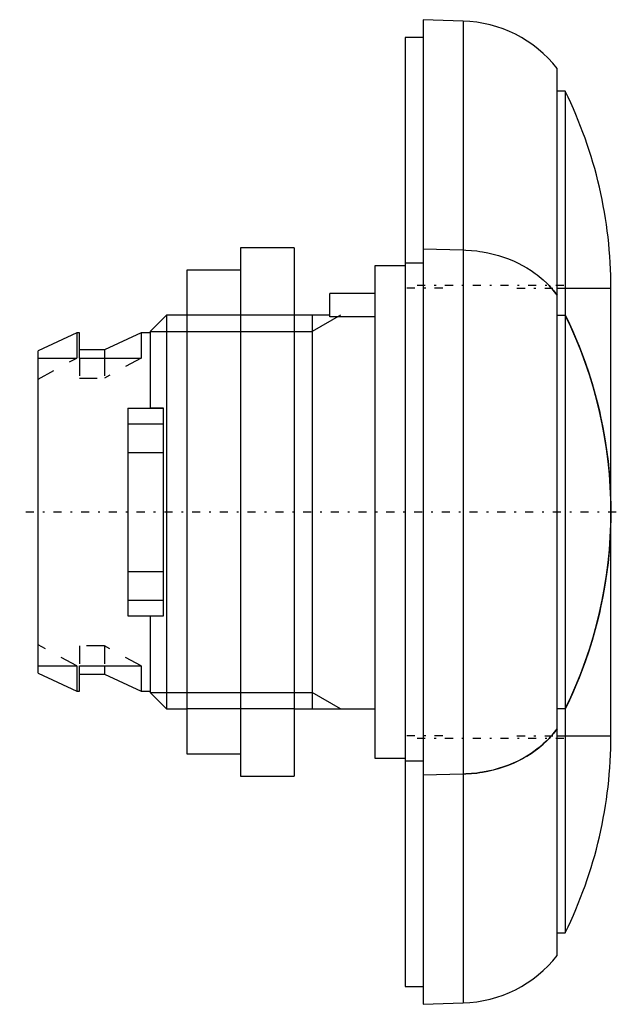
# Model space of a CAD drawing. Extents: x -1 to 32.3, y -27.5 to 27.5.
import ezdxf

# ---------------------------------------------------------------- set-up
doc = ezdxf.new("R2010")
doc.units = 0
doc.linetypes.add('CENTER', pattern=[1.5, 0.45, -0.5, 0.05, -0.5])
doc.linetypes.add('DASHED', pattern=[2, 1, -1])
for name, color, linetype in [('AM_0', 7, 'CONTINUOUS'), ('AM_10', 7, 'CONTINUOUS'), ('AM_3', 7, 'DASHED'), ('AM_7', 7, 'CENTER')]:
    doc.layers.add(name, color=color, linetype=linetype)

msp = doc.modelspace()

# ---------------------------------------------------------------- linework, layer by layer
at = {"layer": 'AM_0', "color": 7, "linetype": 'CONTINUOUS'}
for p, q in [((23.738, 27.422), (21.5, 27.5)), ((21.5, 27.5), (21.5, -27.5)), ((23.738, 27.422), (23.738, -27.422)), ((21.5, 26.5), (20.5, 26.5)), ((20.5, 26.5), (20.5, -26.5)), ((29, -24.772), (29, 24.772)), ((29.449, 23.5), (29, 23.5)), ((29.449, 23.5), (29.449, -23.5)), ((14.3, 14.75), (11.3, 14.75)), ((11.3, 14.75), (11.3, -14.75)), ((14.3, 14.75), (14.3, -14.75)), ((21.5, 14.707), (23.738, 14.638)), ((20.5, 13.927), (21.5, 13.927)), ((11.3, 13.5), (8.3, 13.5)), ((8.3, 13.5), (8.3, -13.5)), ((20.5, 13.75), (18.8, 13.75)), ((18.8, 13.75), (18.8, -13.75)), ((18.8, 12.2), (16.3, 12.2)), ((16.3, 10.897), (16.3, 12.2)), ((29, 12.5), (31.999, 12.5)), ((31.999, -12.5), (31.999, 12.5)), ((7.17, 11), (6.25, 10.08)), ((8.3, 11), (7.17, 11)), ((7.17, 11), (7.17, -11)), ((16.3, 11), (14.3, 11)), ((29, 11), (29.449, 11)), ((18.8, 10.897), (16.3, 10.897)), ((2.149, 10), (0, 9)), ((2.299, 10), (2.149, 10)), ((2.149, 10), (2.149, 8.602)), ((2.299, 8.602), (2.299, 10)), ((5.749, 10), (3.699, 9.05)), ((6.25, 10), (5.749, 10)), ((5.749, 10), (5.749, 8.602)), ((6.25, 10.08), (6.25, 5.8)), ((0, -9), (0, 9)), ((3.699, 9.05), (2.299, 9.05)), ((3.699, 9.05), (3.699, 8.602)), ((0, 8.602), (2.149, 8.602)), ((2.299, 8.602), (5.749, 8.602)), ((5, 5.8), (5, -5.8)), ((5, 5.8), (7, 5.8)), ((7, -5.8), (7, 5.8)), ((5, 4.921), (7, 4.921)), ((5, 3.317), (7, 3.317)), ((5, -3.317), (7, -3.317)), ((5, -4.921), (7, -4.921)), ((5, -5.8), (7, -5.8)), ((6.25, -5.8), (6.25, -10.08)), ((0, -8.602), (2.149, -8.602)), ((2.149, -8.602), (2.149, -10)), ((2.299, -10), (2.299, -8.602)), ((2.299, -8.602), (5.749, -8.602)), ((3.699, -8.602), (3.699, -9.05)), ((5.749, -8.602), (5.749, -10)), ((0, -9), (2.149, -10)), ((2.299, -9.05), (3.699, -9.05)), ((3.699, -9.05), (5.749, -10)), ((2.149, -10), (2.299, -10)), ((5.749, -10), (6.25, -10)), ((6.25, -10.08), (7.17, -11)), ((7.17, -11), (8.3, -11)), ((14.3, -11), (18.8, -11)), ((29.449, -11), (29, -11)), ((29, -12.5), (31.999, -12.5)), ((8.3, -13.5), (11.3, -13.5)), ((18.8, -13.75), (20.5, -13.75)), ((21.5, -13.927), (20.5, -13.927)), ((11.3, -14.75), (14.3, -14.75)), ((23.738, -14.638), (21.5, -14.707)), ((29, -23.5), (29.449, -23.5)), ((20.5, -26.5), (21.5, -26.5)), ((21.5, -27.5), (23.738, -27.422))]:
    msp.add_line(p, q, dxfattribs=at)
for points in [[(23.738, 14.638), (23.895, 14.632), (24.206, 14.612), (24.515, 14.58), (24.668, 14.559), (24.821, 14.536), (25.122, 14.479), (25.419, 14.411), (25.712, 14.331), (25.998, 14.24), (26.276, 14.138), (26.412, 14.083), (26.546, 14.026), (26.807, 13.905), (27.059, 13.774), (27.302, 13.635), (27.536, 13.487), (27.761, 13.331), (27.871, 13.248), (27.982, 13.161), (28.206, 12.972), (28.43, 12.763), (28.541, 12.65)], [(28.541, -12.65), (28.436, -12.756), (28.221, -12.959), (27.998, -13.148), (27.884, -13.238), (27.769, -13.325), (27.534, -13.488), (27.295, -13.64), (27.05, -13.779), (26.798, -13.91), (26.537, -14.03), (26.403, -14.087), (26.268, -14.141), (25.991, -14.242), (25.707, -14.332), (25.415, -14.412), (25.118, -14.48), (24.817, -14.536), (24.665, -14.56), (24.512, -14.58), (24.205, -14.612), (23.894, -14.632), (23.738, -14.638)]]:
    msp.add_lwpolyline(points, dxfattribs=at)
for centre, radius, start, end in [((23.554, 20.507), 6.917, 38.0601, 88.4737), ((6.999, 12.5), 25, 0, 26.1039), ((23.554, 7.857), 6.917, 38.0601, 43.8591), ((6.999, 0), 25, 333.8961, 26.1039), ((23.554, -7.857), 6.917, 316.1409, 321.9399), ((6.999, -12.5), 25, 333.8961, 0), ((23.554, -20.507), 6.917, 271.5263, 321.9399)]:
    msp.add_arc(centre, radius, start, end, dxfattribs=at)
at = {"layer": 'AM_10', "color": 7, "linetype": 'CONTINUOUS'}
for p, q in [((14.3, 11), (8.3, 11)), ((16.893, 11), (15.3, 10.08)), ((15.3, 11), (15.3, -11)), ((6.25, 10.08), (15.3, 10.08)), ((6.25, -10.08), (15.3, -10.08)), ((16.893, -11), (15.3, -10.08)), ((14.3, -11), (8.3, -11))]:
    msp.add_line(p, q, dxfattribs=at)
at = {"layer": 'AM_3', "color": 6, "linetype": 'DASHED'}
for p, q in [((0, 7.416), (2.149, 8.602)), ((2.299, 8.602), (2.299, 7.476)), ((3.699, 8.602), (3.699, 7.476)), ((5.749, 8.602), (3.699, 7.476)), ((2.299, 7.476), (3.699, 7.476)), ((7, 5.8), (6.25, 5.8)), ((6.25, -5.8), (7, -5.8)), ((2.149, -8.602), (0, -7.416)), ((3.699, -7.476), (2.299, -7.476)), ((2.299, -7.476), (2.299, -8.602)), ((3.699, -7.476), (3.699, -8.602)), ((5.749, -8.602), (3.699, -7.476))]:
    msp.add_line(p, q, dxfattribs=at)
for points in [[(29, 12.109), (28.927, 12.205), (28.777, 12.389), (28.621, 12.565), (28.541, 12.65)], [(28.541, 12.65), (28.619, 12.567), (28.774, 12.393), (28.926, 12.207), (29, 12.109)], [(29.449, 11), (29.586, 10.715), (29.85, 10.14), (30.1, 9.558), (30.219, 9.265), (30.334, 8.971), (30.554, 8.377), (30.758, 7.778), (30.947, 7.175), (31.121, 6.566), (31.28, 5.954), (31.353, 5.646), (31.423, 5.337), (31.55, 4.717), (31.661, 4.095), (31.757, 3.469), (31.837, 2.841), (31.901, 2.212), (31.927, 1.897), (31.949, 1.581), (31.981, 0.949), (31.997, 0.316), (31.999, 0)], [(31.999, 0), (31.997, -0.316), (31.981, -0.949), (31.949, -1.581), (31.927, -1.897), (31.901, -2.212), (31.837, -2.841), (31.757, -3.469), (31.661, -4.095), (31.55, -4.717), (31.423, -5.337), (31.353, -5.646), (31.28, -5.954), (31.121, -6.566), (30.947, -7.175), (30.758, -7.778), (30.554, -8.377), (30.334, -8.971), (30.219, -9.265), (30.1, -9.558), (29.85, -10.14), (29.586, -10.715), (29.449, -11)], [(23.738, -14.638), (23.895, -14.632), (24.206, -14.612), (24.515, -14.58), (24.668, -14.559), (24.821, -14.536), (25.122, -14.479), (25.419, -14.411), (25.712, -14.331), (25.998, -14.24), (26.276, -14.138), (26.412, -14.083), (26.546, -14.026), (26.807, -13.905), (27.059, -13.774), (27.302, -13.635), (27.536, -13.487), (27.761, -13.331), (27.871, -13.248), (27.982, -13.161), (28.206, -12.972), (28.43, -12.763), (28.541, -12.65)], [(28.541, -12.65), (28.619, -12.567), (28.774, -12.393), (28.926, -12.207), (29, -12.109)], [(29, -12.109), (28.927, -12.205), (28.777, -12.389), (28.621, -12.565), (28.541, -12.65)]]:
    msp.add_lwpolyline(points, dxfattribs=at)
at = {"layer": 'AM_7', "color": 4, "linetype": 'CENTER'}
for p, q in [((29.375, 12.65), (21.125, 12.65)), ((22.6, 12.5), (20.4, 12.5)), ((26.749, 12.5), (32.249, 12.5)), ((32.299, 0), (-1.035, 0)), ((22.6, -12.5), (20.4, -12.5)), ((29.375, -12.65), (21.125, -12.65)), ((26.749, -12.5), (32.249, -12.5))]:
    msp.add_line(p, q, dxfattribs=at)

doc.saveas('drawing.dxf')
